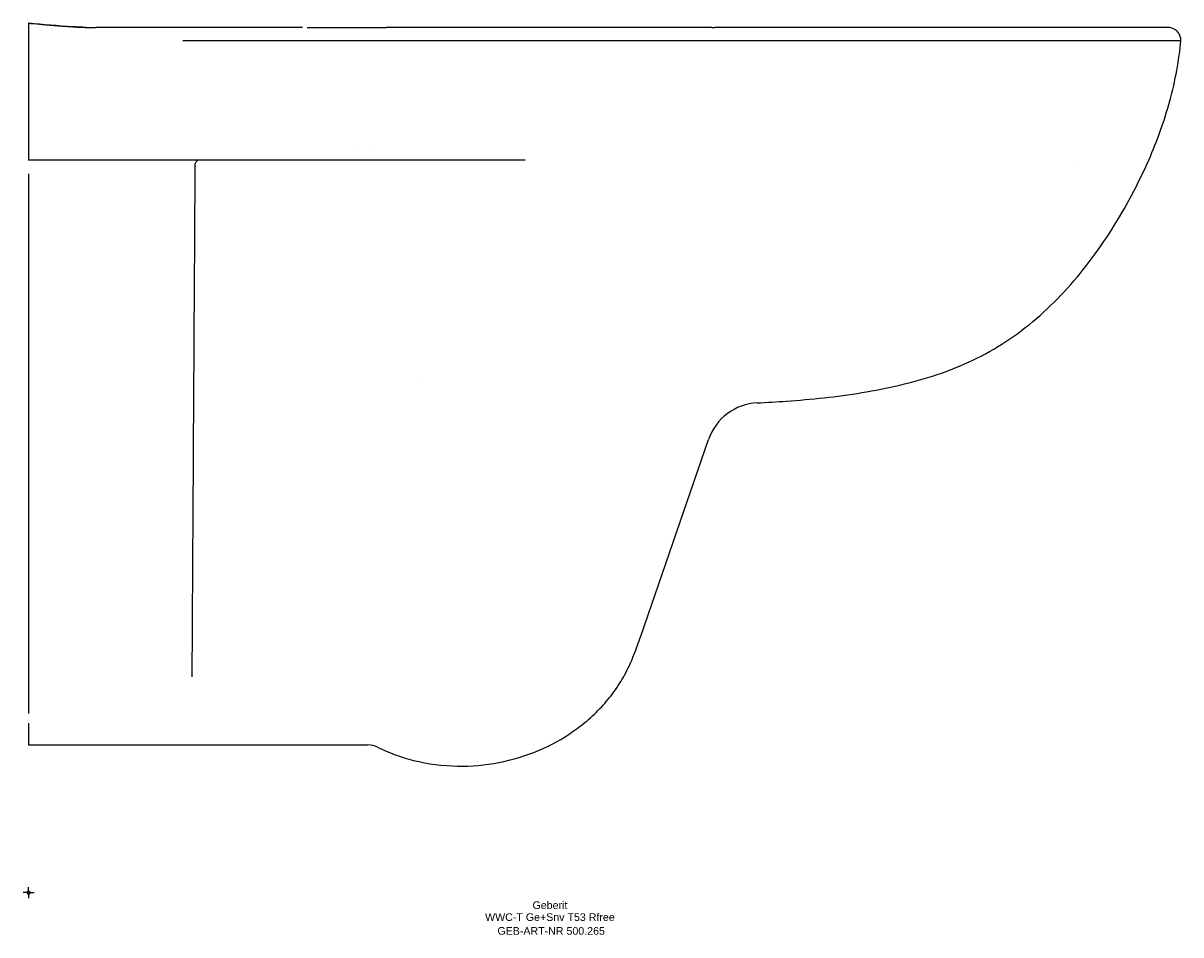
# Model space of a CAD drawing. Header units: millimetres. Extents: x -2 to 530, y -19 to 400.
import ezdxf
from ezdxf.enums import TextEntityAlignment as Align

# ---------------------------------------------------------------- set-up
doc = ezdxf.new("R2010")
doc.units = ezdxf.units.MM
doc.layers.get('0').update_dxf_attribs({"linetype": 'CONTINUOUS'})
for name, color, linetype, lineweight in [('Arbeitspunkt(DIN)', 7, 'CONTINUOUS', 25), ('GEB-ART-NR', 1, 'CONTINUOUS', 18), ('GEB-BEZUG', 2, 'CONTINUOUS', 25), ('GEB-TEXT', 5, 'CONTINUOUS', 18)]:
    doc.layers.add(name, color=color, linetype=linetype, lineweight=lineweight)
doc.layers.add('GEB-KONTUR-A', color=5, linetype='CONTINUOUS')
doc.styles.get("Standard").update_dxf_attribs({"font": 'arial.ttf'})

# ---------------------------------------------------------------- blocks, each defined once
blk = doc.blocks.new('Einfügepunkt')
at = {"layer": 'GEB-BEZUG'}
for p, q in [((-0.71, -0.71), (0.71, 0.71)), ((-0.71, 0.71), (0.71, -0.71))]:
    blk.add_line(p, q, dxfattribs=at)

msp = doc.modelspace()

# ---------------------------------------------------------------- linework, layer by layer
at = {"layer": 'Arbeitspunkt(DIN)', "ltscale": 25}
for q in [(-2.5, 0), (0, 2.5), (0, -2.5), (2.5, 0)]:
    msp.add_line((0, 0), q, dxfattribs=at)
at = {"layer": 'GEB-KONTUR-A', "ltscale": 25}
for p, q in [((325, 398), (325, 398)), ((140.16, 392), (140.16, 392)), ((0, 344.29), (0, 337)), ((151.46, 343.08), (151.46, 343.08)), ((156.69, 343.05), (156.69, 343.05)), ((482.15, 337), (482.15, 337)), ((179.35, 236.64), (179.35, 236.64)), ((281.57, 118), (312.77, 208.49)), ((0, 68), (69.1, 67.98)), ((69.1, 67.98), (75.12, 67.97)), ((75.12, 67.97), (156.09, 67.95))]:
    msp.add_line(p, q, dxfattribs=at)
for centre, radius, start, end in [((336.4, 200.34), 25, 92.7325, 160.98), ((156.09, 57.95), 10, 63.7473, 89.9798)]:
    msp.add_arc(centre, radius, start, end, dxfattribs=at)
for centre, major_axis, ratio, start_param, end_param in [((524.61, 393.19), (4.87, -2.29), 0.868376, 1.71676, 2.067938), ((524.67, 393.51), (4.79, -1.99), 0.840593, 1.298269, 1.66595), ((525.55, 392.63), (-1.99, 4.79), 0.840593, 4.617235, 4.984916), ((167.24, 298.03), (354.33, 151.13), 0.531522, 5.884626, 6.006659), ((525.23, 392.57), (-2.29, 4.87), 0.868376, 4.215248, 4.566425), ((279.55, 318.59), (237.1, 138.74), 0.593535, 5.598217, 5.737943), ((228.58, 331.07), (-0.14, 5.93), 0.29756, 6.276243, 6.276314)]:
    msp.add_ellipse(centre, major_axis=major_axis, ratio=ratio, start_param=start_param, end_param=end_param, dxfattribs=at)
for points, knots in [([(0, 400), (0, 400), (0, 400), (0.01, 400), (0.01, 400), (0.01, 400), (0.02, 400), (0.03, 400), (0.03, 400), (0.06, 399.99), (0.09, 399.99), (0.17, 399.98), (0.22, 399.98), (0.38, 399.96), (0.48, 399.95), (0.79, 399.92), (1, 399.9), (1.55, 399.85), (1.9, 399.82), (4.12, 399.61), (5.99, 399.43), (10.35, 399.04), (12.84, 398.83), (16.99, 398.52), (18.66, 398.41), (20.74, 398.3), (21.17, 398.27), (21.68, 398.25), (21.78, 398.24), (21.92, 398.23), (21.96, 398.23), (22.07, 398.23), (22.12, 398.22), (22.2, 398.22), (22.22, 398.22), (22.29, 398.21), (22.31, 398.21), (22.37, 398.21), (22.39, 398.21), (22.53, 398.2), (22.59, 398.2), (23.05, 398.18), (23.41, 398.16), (25.21, 398.08), (26.8, 398.03), (28.76, 398.01)], [0, 0, 0, 0, 0.000293, 0.000293, 0.000781, 0.000781, 0.001758, 0.001758, 0.003711, 0.003711, 0.011523, 0.011523, 0.027148, 0.027148, 0.058398, 0.058398, 0.120898, 0.120898, 0.226367, 0.226367, 0.788871, 0.788871, 1.538915, 1.538915, 2.038946, 2.038946, 2.165659, 2.165659, 2.197411, 2.197411, 2.213152, 2.213152, 2.244859, 2.244859, 2.276184, 2.276184, 2.338736, 2.338736, 2.435457, 2.435457, 2.951241, 2.951241, 5.702045, 5.702045, 15.702475, 15.702475, 15.702475, 15.702475]), ([(26.32, 398.04), (24.29, 398.12), (15.51, 398.52), (6.74, 399.35), (0, 400)], [0.8006499, 0.8006499, 0.8006499, 0.8006499, 0.8466334, 1, 1, 1, 1]), ([(0, 398), (0, 397.96), (0, 397.29), (0, 395.09), (0, 393.55), (0, 392)], [0, 0, 0, 0, 0.5, 0.5, 1, 1, 1, 1]), ([(126.05, 398), (124.76, 398), (123.48, 398), (122.19, 398), (115.43, 398), (108.67, 398), (101.91, 398), (95.15, 398), (88.38, 398), (81.62, 398), (76.49, 398), (71.35, 398), (66.22, 398), (64.58, 398), (62.95, 398), (61.31, 398), (54.52, 398), (47.73, 398), (40.95, 398), (37.62, 398), (34.29, 398), (30.96, 398)], [0.6120834, 0.6120834, 0.6120834, 0.6120834, 0.623947, 0.623947, 0.623947, 0.6863661, 0.6863661, 0.6863661, 0.7488089, 0.7488089, 0.7488089, 0.7962088, 0.7962088, 0.7962088, 0.8113215, 0.8113215, 0.8113215, 0.8739775, 0.8739775, 0.8739775, 0.90471, 0.90471, 0.90471, 0.90471]), ([(220.88, 398.01), (216.74, 398.01), (212.75, 398.01), (208.93, 398.01), (207.14, 398.01), (205.38, 398.01), (203.67, 398.01), (200.97, 398.01), (198.37, 398.01), (195.85, 398.01), (195.08, 398.01), (194.31, 398.01), (193.55, 398.01), (193.08, 398.01), (192.61, 398.01), (192.15, 398.01), (191.54, 398.01), (190.94, 398.01), (190.35, 398.01), (190.05, 398.01), (189.75, 398.01), (189.46, 398.01), (189.18, 398.01), (188.95, 398.01), (188.64, 398.01), (188.28, 398.01), (187.9, 398.01), (187.53, 398.01), (184.6, 398.01), (181.79, 398.01), (179.11, 398.01), (174.38, 398.01), (170.04, 398.01), (166.1, 398.01), (165.53, 398.01), (164.98, 398.01), (164.43, 398.01)], [0.0000076, 0.0000076, 0.0000076, 0.0000076, 0.1701621, 0.1701621, 0.1701621, 0.25, 0.25, 0.25, 0.375, 0.375, 0.375, 0.4135988, 0.4135988, 0.4135988, 0.4375, 0.4375, 0.4375, 0.46875, 0.46875, 0.46875, 0.484375, 0.484375, 0.484375, 0.499088, 0.499088, 0.499088, 0.5160836, 0.5160836, 0.5160836, 0.6519746, 0.6519746, 0.6519746, 0.8916412, 0.8916412, 0.8916412, 0.9259073, 0.9259073, 0.9259073, 0.9259073]), ([(220.89, 398.01), (216.86, 398.01), (207.56, 398.01), (196.39, 398.01), (189.4, 398.01), (187.38, 398.01)], [0.0000045, 0.0000045, 0.0000045, 0.0000045, 0.1793379, 0.4179844, 0.5176801, 0.5176801, 0.5176801, 0.5176801]), ([(314.36, 398), (312.05, 398), (309.82, 398), (307.67, 398), (304.51, 398), (301.54, 398), (298.74, 398), (298.47, 398), (298.08, 398), (297.75, 398), (295.81, 398), (293.88, 398), (291.97, 398), (291.63, 398), (291.29, 398), (290.95, 398), (289.07, 398), (287.2, 398), (285.35, 398), (285.14, 398), (284.93, 398), (284.73, 398), (281.17, 398), (277.69, 398), (274.27, 398), (273.7, 398), (273.14, 398), (272.58, 398), (272.22, 398), (271.79, 398), (271.4, 398), (270.64, 398), (269.88, 398), (269.12, 398), (267.98, 398), (266.85, 398.01), (265.73, 398.01), (263.48, 398.01), (261.27, 398.01), (259.1, 398.01), (254.76, 398.01), (250.57, 398.01), (246.54, 398.01), (246.19, 398.01), (245.77, 398.01), (245.38, 398.01), (244.96, 398.01), (244.53, 398.01), (244.11, 398.01), (243.13, 398.01), (242.15, 398.01), (241.17, 398.01), (238.53, 398.01), (235.93, 398.01), (233.38, 398.01), (230.5, 398.01), (227.67, 398.01), (224.89, 398.01), (223.54, 398.01), (222.21, 398.01), (220.89, 398.01)], [0.0927879, 0.0927879, 0.0927879, 0.0927879, 0.156381, 0.156381, 0.156381, 0.25, 0.25, 0.25, 0.2590731, 0.2590731, 0.2590731, 0.3125, 0.3125, 0.3125, 0.3220172, 0.3220172, 0.3220172, 0.375, 0.375, 0.375, 0.3809956, 0.3809956, 0.3809956, 0.483051, 0.483051, 0.483051, 0.5, 0.5, 0.5, 0.5106145, 0.5106145, 0.5106145, 0.53125, 0.53125, 0.53125, 0.5625, 0.5625, 0.5625, 0.625, 0.625, 0.625, 0.75, 0.75, 0.75, 0.7607077, 0.7607077, 0.7607077, 0.7725719, 0.7725719, 0.7725719, 0.8001567, 0.8001567, 0.8001567, 0.875, 0.875, 0.875, 0.959192, 0.959192, 0.959192, 1, 1, 1, 1]), ([(274.85, 398), (274.66, 398), (274.47, 398), (274.27, 398), (264.16, 398.01), (254.09, 398.01), (244.11, 398.01), (243.13, 398.01), (242.15, 398.01), (241.17, 398.01), (235.71, 398.01), (230.27, 398.01), (224.89, 398.01), (223.55, 398.01), (222.22, 398.01), (220.89, 398.01)], [0.4775549, 0.4775549, 0.4775549, 0.4775549, 0.4830895, 0.4830895, 0.4830895, 0.7728847, 0.7728847, 0.7728847, 0.8013331, 0.8013331, 0.8013331, 0.9604549, 0.9604549, 0.9604549, 1, 1, 1, 1]), ([(524.04, 398), (524.04, 398), (522.63, 398), (519.76, 398), (519.71, 398), (519.65, 398), (519.6, 398), (516.74, 398), (512.49, 398), (507.02, 398), (501.58, 398), (494.96, 398), (487.38, 398), (479.71, 398), (471.07, 398), (461.72, 398), (461.36, 398), (461, 398), (460.64, 398), (451.41, 398), (441.5, 398), (431.12, 398), (430.77, 398), (430.42, 398), (430.07, 398), (424.93, 398), (419.67, 398), (414.33, 398), (408.61, 398), (402.78, 398), (396.88, 398), (396.76, 398), (396.64, 398), (396.52, 398), (390.76, 398), (384.92, 398), (379.04, 398), (373.12, 398), (367.17, 398), (361.18, 398), (361.15, 398), (361.12, 398), (361.1, 398), (355.12, 398), (349.12, 398), (343.09, 398), (337.09, 398), (331.06, 398), (325, 398)], [0, 0, 0, 0, 0.125, 0.125, 0.125, 0.127395, 0.127395, 0.127395, 0.25, 0.25, 0.25, 0.371969, 0.371969, 0.371969, 0.495265, 0.495265, 0.495265, 0.5, 0.5, 0.5, 0.620962, 0.620962, 0.620962, 0.625, 0.625, 0.625, 0.684731, 0.684731, 0.684731, 0.748705, 0.748705, 0.748705, 0.75, 0.75, 0.75, 0.812277, 0.812277, 0.812277, 0.875, 0.875, 0.875, 0.875287, 0.875287, 0.875287, 0.937826, 0.937826, 0.937826, 1, 1, 1, 1]), ([(70.88, 392), (74.39, 392), (77.9, 392), (81.41, 392), (94.93, 392), (108.43, 392), (121.93, 392), (127.75, 392), (133.57, 392), (139.4, 392), (139.67, 392), (139.94, 392), (140.2, 392), (147.64, 392), (155.08, 392), (162.52, 392), (176.07, 392), (189.62, 392), (203.18, 392), (205.23, 392), (207.29, 392), (209.35, 392), (209.41, 392), (209.47, 392), (209.54, 392), (220.97, 392), (232.41, 392), (243.85, 392), (250.62, 392), (257.4, 392), (264.17, 392), (269.07, 392), (273.97, 392), (278.87, 392), (279.25, 392), (279.62, 392), (280, 392), (281.49, 392), (282.98, 392), (284.47, 392), (291.22, 392), (297.98, 392), (304.74, 392), (310.45, 392), (316.16, 392), (321.86, 392), (322.9, 392), (323.95, 392), (325, 392), (331.14, 392), (337.26, 392), (343.38, 392), (344.96, 392), (346.54, 392), (348.12, 392), (352.68, 392), (357.23, 392), (361.76, 392), (362.5, 392), (363.24, 392), (363.98, 392), (369.4, 392), (374.8, 392), (380.15, 392), (380.84, 392), (381.53, 392), (382.21, 392), (383.19, 392), (384.17, 392), (385.14, 392), (389.61, 392), (394.05, 392), (398.45, 392), (401.02, 392), (403.59, 392), (406.13, 392), (409.16, 392), (412.16, 392), (415.13, 392), (415.55, 392), (415.96, 392), (416.38, 392), (422.25, 392), (428.03, 392), (433.67, 392), (437.81, 392), (441.87, 392), (445.85, 392), (452.6, 392), (459.1, 392), (465.3, 392), (468.19, 392), (471.02, 392), (473.77, 392), (475.9, 392), (477.99, 392), (480.03, 392), (484.19, 392), (488.15, 392), (491.89, 392), (497.31, 392), (502.26, 392), (506.65, 392), (508.66, 392), (510.55, 392), (512.32, 392), (513.29, 392), (514.24, 392), (515.14, 392), (518.67, 392), (521.61, 392), (523.91, 392), (524.45, 392), (524.95, 392), (525.42, 392), (525.73, 392), (526.03, 392), (526.31, 392), (528.81, 392), (530.04, 392), (530.04, 392)], [0, 0, 0, 0, 0.018957, 0.018957, 0.018957, 0.092029, 0.092029, 0.092029, 0.123556, 0.123556, 0.123556, 0.125, 0.125, 0.125, 0.165237, 0.165237, 0.165237, 0.238541, 0.238541, 0.238541, 0.249658, 0.249658, 0.249658, 0.25, 0.25, 0.25, 0.311867, 0.311867, 0.311867, 0.348498, 0.348498, 0.348498, 0.375, 0.375, 0.375, 0.37704, 0.37704, 0.37704, 0.385088, 0.385088, 0.385088, 0.421614, 0.421614, 0.421614, 0.45248, 0.45248, 0.45248, 0.458158, 0.458158, 0.458158, 0.491402, 0.491402, 0.491402, 0.5, 0.5, 0.5, 0.52484, 0.52484, 0.52484, 0.52891, 0.52891, 0.52891, 0.558673, 0.558673, 0.558673, 0.5625, 0.5625, 0.5625, 0.567958, 0.567958, 0.567958, 0.59295, 0.59295, 0.59295, 0.607599, 0.607599, 0.607599, 0.625, 0.625, 0.625, 0.627429, 0.627429, 0.627429, 0.661833, 0.661833, 0.661833, 0.687089, 0.687089, 0.687089, 0.729982, 0.729982, 0.729982, 0.75, 0.75, 0.75, 0.76548, 0.76548, 0.76548, 0.797025, 0.797025, 0.797025, 0.84268, 0.84268, 0.84268, 0.863488, 0.863488, 0.863488, 0.875, 0.875, 0.875, 0.919981, 0.919981, 0.919981, 0.930476, 0.930476, 0.930476, 0.9375, 0.9375, 0.9375, 1, 1, 1, 1]), ([(0, 379.42), (0, 379.42), (0, 379.43), (0, 379.44), (0, 379.44), (0, 379.44), (0, 379.44)], [2.28131542, 2.28131542, 2.28131542, 2.28131542, 2.35022909, 2.35022909, 2.35022909, 2.37837519, 2.37837519, 2.37837519, 2.37837519]), ([(228.46, 337), (227.3, 337), (226.04, 337), (224.45, 337), (223.98, 337), (223.38, 337), (223.24, 337), (222.82, 337), (222.53, 337), (221.93, 337), (221.6, 337), (221.04, 337), (220.75, 337), (220.16, 337), (219.81, 337), (219.23, 337), (218.9, 337), (218.36, 337), (218.14, 337), (217.7, 337), (217.56, 337), (217.11, 337), (216.82, 337), (216.4, 337), (216.3, 337), (216.13, 337), (216.05, 337), (215.97, 337), (215.97, 337), (215.9, 337), (215.78, 337), (215.43, 337), (215.15, 337), (214.73, 337), (214.53, 337), (214.34, 337), (214.3, 337), (214.11, 337), (213.91, 337), (213.55, 337), (213.39, 337), (212.93, 337), (212.71, 337), (211.78, 337), (211.18, 337), (210.33, 337), (210.04, 337), (209.45, 337), (209.11, 337), (208.55, 337), (208.26, 337), (207.67, 337), (207.31, 337), (206.64, 337), (206.21, 337), (205.58, 337), (205.38, 337), (204.94, 337), (204.54, 337), (204.05, 337), (204.02, 337), (203.84, 337), (203.63, 337), (203.18, 337), (202.85, 337), (202.45, 337), (202.31, 337), (202.02, 337), (201.81, 337), (201.33, 337), (200.91, 337), (200.26, 337), (200.06, 337), (197.58, 337), (195.25, 337), (188.85, 337), (184.79, 337), (177.6, 337), (174.48, 337), (170.02, 337), (168.69, 337), (162.48, 337), (157.61, 337), (147.37, 337), (142.02, 337), (130.8, 337), (124.95, 337), (117.47, 337), (115.86, 337), (110.06, 337), (105.9, 337), (101.13, 337), (100.55, 337), (95.4, 337), (90.89, 337), (86.11, 337), (85.9, 337), (83.29, 337), (80.9, 337), (76.57, 337), (74.65, 337), (72.27, 337), (71.84, 337), (69, 337), (66.61, 337), (63, 337), (61.79, 337), (59.43, 337), (58.29, 337), (54.63, 337), (52.15, 337), (48.58, 337), (47.48, 337), (45.2, 337), (44.05, 337), (41.85, 337), (40.87, 337), (37.26, 337), (34.66, 337), (31.73, 337), (31.37, 337), (30.21, 337), (29.41, 337), (26.68, 337), (24.81, 337), (20.63, 337), (18.31, 337), (15.9, 337), (15.77, 337), (15.19, 337), (14.76, 337), (12.48, 337), (10.71, 337), (6.89, 337), (4.86, 337), (1.89, 337), (0.94, 337), (0, 337)], [0.0000001, 0.0000001, 0.0000001, 0.0000001, 0.015625, 0.015625, 0.0215462, 0.0215462, 0.0234375, 0.0234375, 0.0273437, 0.0273437, 0.03125, 0.03125, 0.0351562, 0.0351562, 0.0390625, 0.0390625, 0.0435122, 0.0435122, 0.0460939, 0.0460939, 0.0488051, 0.0488051, 0.0526186, 0.0526186, 0.0538546, 0.0538546, 0.0545384, 0.0545384, 0.054776, 0.054776, 0.056936, 0.056936, 0.0589934, 0.0589934, 0.061639, 0.061639, 0.0621417, 0.0621417, 0.0642843, 0.0642843, 0.0664062, 0.0664062, 0.0703125, 0.0703125, 0.078125, 0.078125, 0.0820312, 0.0820312, 0.0859375, 0.0859375, 0.0898437, 0.0898437, 0.09375, 0.09375, 0.0996094, 0.0996094, 0.1015625, 0.1015625, 0.1071459, 0.1071459, 0.1074219, 0.1074219, 0.109375, 0.109375, 0.1132812, 0.1132812, 0.1152344, 0.1152344, 0.1171875, 0.1171875, 0.1230469, 0.1230469, 0.125, 0.125, 0.1556178, 0.1556178, 0.2090642, 0.2090642, 0.25, 0.25, 0.2674555, 0.2674555, 0.3314698, 0.3314698, 0.4018705, 0.4018705, 0.4788579, 0.4788579, 0.5, 0.5, 0.5548437, 0.5548437, 0.5625, 0.5625, 0.6222258, 0.6222258, 0.625, 0.625, 0.65625, 0.65625, 0.6818263, 0.6818263, 0.6875, 0.6875, 0.71875, 0.71875, 0.7348817, 0.7348817, 0.75, 0.75, 0.7823344, 0.7823344, 0.796875, 0.796875, 0.8125, 0.8125, 0.825261, 0.825261, 0.859375, 0.859375, 0.8641428, 0.8641428, 0.875, 0.875, 0.8991287, 0.8991287, 0.9296875, 0.9296875, 0.9314364, 0.9314364, 0.9375, 0.9375, 0.9602968, 0.9602968, 0.9871701, 0.9871701, 0.9999999, 0.9999999, 0.9999999, 0.9999999]), ([(77.89, 337), (77.55, 336.75), (77.19, 336.36), (76.83, 335.77), (76.74, 335.57), (76.66, 335.34), (76.64, 335.27), (76.63, 335.23), (76.63, 335.23), (76.63, 335.23)], [0, 0, 0, 0, 0.2528874, 0.2528874, 0.382706, 0.382706, 0.4671489, 0.4671489, 0.4988717, 0.4988717, 0.4988717, 0.4988717]), ([(335.21, 225.32), (339.7, 225.53), (349.88, 226.11), (365.85, 227.53), (389.11, 230.63), (412.53, 235.88), (434.48, 244.57), (454.9, 256.05), (477.19, 275.5), (495.39, 299.66), (507.56, 320.65), (512.85, 331.5), (515.26, 337)], [0, 0, 0, 0, 0.061689, 0.139881, 0.218074, 0.374459, 0.452652, 0.530844, 0.68723, 0.843615, 0.921807, 1, 1, 1, 1]), ([(75.25, 99.22), (75.35, 116.83), (75.46, 134.73), (75.57, 152.88), (75.7, 174.25), (75.83, 195.96), (75.96, 217.96), (76.08, 238.8), (76.21, 259.9), (76.34, 281.2), (76.44, 299.11), (76.55, 317.17), (76.66, 335.35)], [0, 0, 0, 0, 0.2359141, 0.2359141, 0.2359141, 0.5136417, 0.5136417, 0.5136417, 0.7767099, 0.7767099, 0.7767099, 0.9979415, 0.9979415, 0.9979415, 0.9979415]), ([(234.59, 65.41), (240.21, 67.79), (248.26, 72.21), (257.86, 79.71), (264.38, 86.11), (270.11, 93.25), (274.89, 101.04), (278.56, 109.39), (280.58, 115.13), (281.57, 118)], [0, 0, 0, 0, 0.25, 0.375, 0.5, 0.625, 0.75, 0.875, 1, 1, 1, 1]), ([(0, 78.05), (0, 74.75), (0, 72.24), (0, 68.86), (0, 68), (0, 68)], [-4.738476, -4.738476, -4.738476, -4.738476, -2.36797, -2.36797, 0, 0, 0, 0]), ([(160.51, 66.91), (165.72, 64.35), (177.65, 60.02), (190.52, 58.32), (197.34, 58.2)], [0, 0, 0, 0, 0.469431, 1, 1, 1, 1])]:
    msp.add_open_spline(points, degree=3, knots=knots, dxfattribs=at)
for points in [[(0, 400), (0, 400), (0, 399.62), (0, 398.76)], [(0, 398.76), (0, 398.54), (0, 398.29), (0, 398)], [(28.76, 398.01), (29.39, 398), (30.06, 398), (30.78, 398)], [(28.76, 398.01), (29.39, 398), (30.06, 398), (30.78, 398)], [(128.1, 398), (134.47, 398), (140.78, 398), (147.2, 398)], [(147.2, 398), (152.99, 398.01), (158.71, 398.01), (164.43, 398.01)], [(147.2, 398), (152.99, 398.01), (158.71, 398.01), (164.43, 398.01)], [(314.36, 398), (313.35, 398), (312.34, 398), (311.34, 398)], [(314.36, 398), (314.87, 398), (315.27, 398), (315.61, 398)], [(314.36, 398), (314.87, 398), (315.27, 398), (315.61, 398)], [(325, 398), (321.87, 398), (318.74, 398), (315.61, 398)], [(528.89, 395.53), (528.71, 395.78), (528.3, 396.26), (527.82, 396.67), (527.57, 396.85)], [(0, 392), (0, 376.08), (0, 360.15), (0, 344.29)], [(0, 330.75), (0, 244.21), (0, 160.34), (0, 82.38)], [(76.66, 335.33), (76.66, 335.33), (76.66, 335.33), (76.66, 335.33)], [(0, 270.67), (0, 270.67), (0, 270.67), (0, 270.67)], [(0, 172.85), (0, 172.85), (0, 172.85), (0, 172.85)], [(197.34, 58.2), (203.68, 58.09), (216.43, 59.21), (228.72, 62.93), (234.59, 65.41)]]:
    msp.add_open_spline(points, degree=3, dxfattribs=at)

# ---------------------------------------------------------------- block references
at = {"ltscale": 25}
msp.add_blockref('Einfügepunkt', (0, 0), dxfattribs=at)

# ---------------------------------------------------------------- texts
at = {"layer": 'GEB-ART-NR'}
msp.add_text('GEB-ART-NR 500.265', height=3.5, dxfattribs=at).set_placement((240.38, -19.34), align=Align.CENTER)
at = {"layer": 'GEB-TEXT'}
for s, p in [('Geberit', (239.82, -7.5)), ('WWC-T Ge+Snv T53 Rfree', (239.82, -13))]:
    msp.add_text(s, height=3.5, dxfattribs=at).set_placement(p, align=Align.CENTER)

doc.saveas('drawing.dxf')
